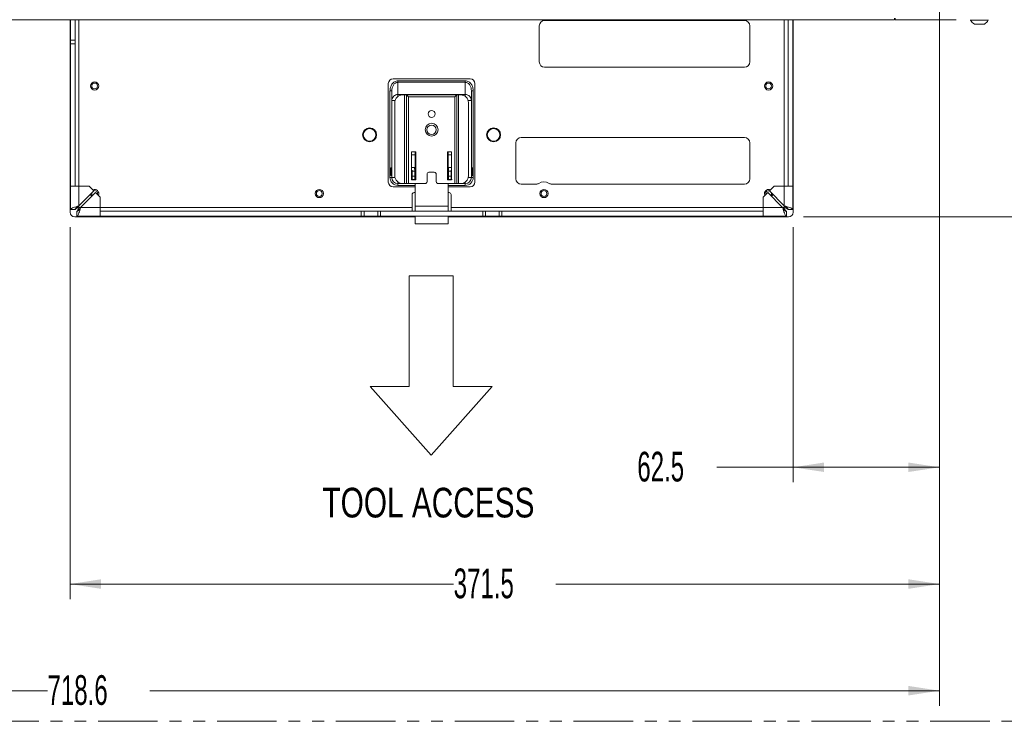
# Model space of a CAD drawing. Header units: millimetres. Extents: x 0 to 1118, y 0 to 864.
# Tile 72 of 256: x 343 to 449, y 191 to 266. Entities that reach past the tile are written whole.
import ezdxf

# ---------------------------------------------------------------- set-up
doc = ezdxf.new("R2010")
doc.units = ezdxf.units.MM
doc.linetypes.add('PHANTOM', pattern=[12.7, 6.35, -1.27, 1.27, -1.27, 1.27, -1.27])
doc.styles.add('SLDTEXTSTYLE0', font='TXT', dxfattribs={"width": 0.75})
doc.styles.add('SLDTEXTSTYLE3', font='TXT', dxfattribs={"width": 0.605})
doc.dimstyles.new('SLDDIMSTYLE0', dxfattribs={"dimtxt": 3.175, "dimasz": 3.302, "dimexe": 0, "dimexo": 0.0625, "dimgap": 0.79375, "dimtad": 0, "dimtih": 1, "dimtoh": 1, "dimdec": 1, "dimlfac": 4, "dimrnd": 1e-09, "dimzin": 12, "dimdsep": 46, "dimtxsty": 'SLDTEXTSTYLE3', "dimsah": 1, "dimcen": 0.09, "dimadec": 0, "dimazin": 3, "dimtfac": 1, "dimtofl": 0, "dimtmove": 0, "dimatfit": 3, "dimfxl": 1, "dimfrac": 2, "dimtolj": 1, "dimtzin": 12, "dimarcsym": 0})
doc.dimstyles.new('SLDDIMSTYLE1', dxfattribs={"dimtxt": 3.175, "dimasz": 3.302, "dimexe": 0, "dimexo": 0.0625, "dimgap": 0.79375, "dimtad": 0, "dimtih": 1, "dimtoh": 1, "dimdec": 1, "dimlfac": 4, "dimrnd": 1e-09, "dimzin": 4, "dimdsep": 46, "dimtxsty": 'SLDTEXTSTYLE3', "dimsah": 1, "dimcen": 0.09, "dimadec": 0, "dimazin": 1, "dimtfac": 1, "dimtofl": 0, "dimtmove": 0, "dimatfit": 3, "dimfxl": 1, "dimfrac": 2, "dimtolj": 1, "dimtzin": 12, "dimarcsym": 0})

# ---------------------------------------------------------------- blocks, each defined once
blk = doc.blocks.new('Block2')
at = {"color": 7, "linetype": 'Continuous', "lineweight": 0}
for p, q in [((-3.2, 649.31), (-55.28, 590.7)), ((48.89, 590.7), (-3.2, 649.31)), ((-55.28, 590.7), (-21.99, 590.7)), ((-21.99, 590.7), (-21.99, 496.02)), ((15.6, 496.02), (15.6, 590.7)), ((15.6, 590.7), (48.89, 590.7)), ((-21.99, 496.02), (15.6, 496.02))]:
    blk.add_line(p, q, dxfattribs=at)
blk = doc.blocks.new('_D_8')
at = {"color": 7, "linetype": 'Continuous', "lineweight": 0}
for p, q in [((441.58, 272.11), (441.58, 216.89)), ((425.95, 244.15), (425.95, 216.89)), ((425.95, 218.49), (417.79, 218.49)), ((441.58, 218.49), (425.95, 218.49))]:
    blk.add_line(p, q, dxfattribs=at)
for points in [[(425.95, 218.49), (429.25, 217.99), (429.25, 219)], [(441.58, 218.49), (438.27, 219), (438.27, 217.99)]]:
    blk.add_solid(points, dxfattribs=at)
at = {"color": 7, "linetype": 'Continuous', "lineweight": 0, "insert": (409.3, 220.15), "char_height": 3.175, "attachment_point": 1, "style": 'SLDTEXTSTYLE3'}
blk.add_mtext('62.5', dxfattribs=at)
blk = doc.blocks.new('_D_9')
at = {"color": 7, "linetype": 'Continuous', "lineweight": 0}
for p, q in [((441.58, 272.11), (441.58, 193.01)), ((261.93, 199.36), (261.93, 193.01)), ((261.93, 194.61), (346.29, 194.61)), ((441.58, 194.61), (357.21, 194.61))]:
    blk.add_line(p, q, dxfattribs=at)
for points in [[(261.93, 194.61), (265.23, 194.1), (265.23, 195.12)], [(441.58, 194.61), (438.27, 195.12), (438.27, 194.1)]]:
    blk.add_solid(points, dxfattribs=at)
at = {"color": 7, "linetype": 'Continuous', "lineweight": 0, "insert": (346.29, 196.27), "char_height": 3.175, "attachment_point": 1, "style": 'SLDTEXTSTYLE3'}
blk.add_mtext('718.6', dxfattribs=at)
blk = doc.blocks.new('_D_10')
at = {"color": 7, "linetype": 'Continuous', "lineweight": 0}
for p, q in [((439.98, 273.71), (222.4, 273.71)), ((224, 273.71), (224, 239.77)), ((224, 200.96), (224, 234.9)), ((260.33, 200.96), (222.4, 200.96))]:
    blk.add_line(p, q, dxfattribs=at)
for points in [[(224, 273.71), (223.5, 270.41), (224.51, 270.41)], [(224, 200.96), (224.51, 204.26), (223.5, 204.26)]]:
    blk.add_solid(points, dxfattribs=at)
at = {"color": 7, "linetype": 'Continuous', "lineweight": 0, "insert": (218.55, 238.99), "char_height": 3.175, "attachment_point": 1, "style": 'SLDTEXTSTYLE3'}
blk.add_mtext('291.0', dxfattribs=at)
blk = doc.blocks.new('_D_11')
at = {"color": 7, "linetype": 'Continuous', "lineweight": 0}
for p, q in [((443.18, 273.71), (469.39, 273.71)), ((467.79, 273.71), (467.79, 261.92)), ((467.79, 245.25), (467.79, 257.05)), ((427.05, 245.25), (469.39, 245.25))]:
    blk.add_line(p, q, dxfattribs=at)
for points in [[(467.79, 273.71), (467.29, 270.41), (468.3, 270.41)], [(467.79, 245.25), (468.3, 248.55), (467.29, 248.55)]]:
    blk.add_solid(points, dxfattribs=at)
at = {"color": 7, "linetype": 'Continuous', "lineweight": 0, "insert": (462.34, 261.14), "char_height": 3.175, "attachment_point": 1, "style": 'SLDTEXTSTYLE3'}
blk.add_mtext('113.8', dxfattribs=at)
blk = doc.blocks.new('_D_14')
at = {"color": 7, "linetype": 'Continuous', "lineweight": 0}
for p, q in [((441.58, 272.11), (441.58, 204.41)), ((348.7, 244.15), (348.7, 204.41)), ((348.7, 206.01), (389.68, 206.01)), ((441.58, 206.01), (400.6, 206.01))]:
    blk.add_line(p, q, dxfattribs=at)
for points in [[(348.7, 206.01), (352, 205.5), (352, 206.52)], [(441.58, 206.01), (438.27, 206.52), (438.27, 205.5)]]:
    blk.add_solid(points, dxfattribs=at)
at = {"color": 7, "linetype": 'Continuous', "lineweight": 0, "insert": (389.68, 207.67), "char_height": 3.175, "attachment_point": 1, "style": 'SLDTEXTSTYLE3'}
blk.add_mtext('371.5', dxfattribs=at)

msp = doc.modelspace()

# ---------------------------------------------------------------- linework, layer by layer
at = {"color": 7, "linetype": 'Continuous', "lineweight": 15}
for p, q in [((436.789, 266.337), (250.114, 266.337)), ((348.701, 245.751), (348.701, 266.337)), ((348.739, 264.145), (348.739, 266.337)), ((349.246, 264.145), (349.246, 266.337)), ((420.751, 266.251), (399.401, 266.251)), ((425.406, 266.337), (425.406, 248.536)), ((425.914, 266.337), (425.914, 248.536)), ((425.951, 266.337), (425.951, 245.751)), ((436.789, 266.337), (436.789, 266.484)), ((443.201, 266.337), (436.838, 266.337)), ((443.351, 266.337), (443.201, 266.337)), ((444.91, 266.337), (444.91, 266.272)), ((444.91, 266.272), (446.785, 266.272)), ((446.785, 266.272), (446.785, 266.337)), ((398.826, 265.676), (398.826, 261.826)), ((421.326, 261.826), (421.326, 265.676)), ((445.32, 265.867), (446.375, 265.867)), ((348.739, 263.739), (348.739, 264.145)), ((349.246, 264.145), (349.246, 263.739)), ((348.739, 248.536), (348.739, 263.739)), ((349.246, 248.536), (349.246, 263.739)), ((399.401, 261.251), (420.751, 261.251)), ((383.201, 260.001), (391.451, 260.001)), ((382.701, 248.976), (382.701, 259.501)), ((391.951, 259.501), (391.951, 248.976)), ((383.076, 258.723), (383.076, 257.707)), ((384.439, 258.301), (384.214, 258.301)), ((384.439, 258.301), (384.639, 258.301)), ((390.014, 258.301), (384.639, 258.301)), ((384.839, 258.101), (384.639, 258.301)), ((384.639, 258.301), (384.639, 248.826)), ((389.814, 258.101), (390.014, 258.301)), ((390.014, 248.826), (390.014, 258.301)), ((390.014, 258.301), (390.214, 258.301)), ((390.439, 258.301), (390.214, 258.301)), ((391.576, 257.707), (391.576, 258.723)), ((383.076, 257.707), (383.076, 249.476)), ((383.389, 257.476), (383.389, 249.651)), ((391.264, 257.476), (391.264, 249.651)), ((391.576, 249.476), (391.576, 257.707)), ((420.751, 253.751), (396.901, 253.751)), ((396.326, 253.176), (396.326, 249.326)), ((421.326, 249.326), (421.326, 253.176)), ((385.189, 249.201), (385.189, 252.201)), ((385.189, 252.201), (385.639, 252.201)), ((385.189, 251.901), (385.57, 251.901)), ((385.57, 252.201), (385.57, 249.201)), ((385.639, 252.201), (385.639, 249.201)), ((389.014, 252.201), (389.464, 252.201)), ((389.014, 249.201), (389.014, 252.201)), ((389.082, 249.201), (389.082, 252.201)), ((389.082, 251.901), (389.464, 251.901)), ((389.464, 252.201), (389.464, 249.201)), ((383.059, 250.514), (382.964, 250.514)), ((382.964, 250.514), (382.964, 249.689)), ((383.059, 250.514), (383.059, 249.689)), ((383.076, 250.39), (383.059, 250.39)), ((385.512, 250.53), (385.231, 250.53)), ((385.57, 250.39), (385.515, 250.39)), ((389.138, 250.39), (389.082, 250.39)), ((389.422, 250.53), (389.14, 250.53)), ((389.494, 250.584), (389.422, 250.53)), ((391.589, 250.39), (391.576, 250.39)), ((391.594, 250.514), (391.589, 250.39)), ((391.589, 249.813), (391.589, 250.39)), ((391.689, 250.514), (391.594, 250.514)), ((391.594, 249.689), (391.594, 250.514)), ((391.689, 249.689), (391.689, 250.514)), ((382.964, 249.689), (383.059, 249.689)), ((383.059, 249.813), (383.076, 249.813)), ((385.231, 250.133), (385.516, 250.133)), ((385.231, 249.596), (385.231, 249.238)), ((385.516, 249.596), (385.231, 249.596)), ((385.516, 249.813), (385.57, 249.813)), ((385.516, 249.238), (385.516, 249.596)), ((385.57, 249.524), (385.516, 249.524)), ((386.839, 249.026), (386.839, 249.826)), ((387.039, 250.026), (387.614, 250.026)), ((387.814, 249.826), (387.814, 249.026)), ((389.082, 249.813), (389.136, 249.813)), ((389.136, 249.524), (389.082, 249.524)), ((389.136, 250.323), (389.136, 250.133)), ((389.136, 250.133), (389.422, 250.133)), ((389.136, 250.133), (389.136, 249.596)), ((389.136, 249.596), (389.136, 249.238)), ((389.422, 249.596), (389.136, 249.596)), ((389.422, 250.133), (389.422, 250.267)), ((389.422, 249.596), (389.422, 250.133)), ((389.422, 249.238), (389.422, 249.596)), ((391.576, 249.813), (391.589, 249.813)), ((391.589, 249.813), (391.594, 249.689)), ((391.594, 249.689), (391.689, 249.689)), ((348.739, 248.536), (349.646, 248.536)), ((348.739, 246.036), (348.739, 248.536)), ((349.646, 248.536), (350.746, 248.536)), ((350.746, 248.536), (351.246, 248.036)), ((385.57, 248.476), (383.201, 248.476)), ((383.726, 248.826), (384.214, 248.826)), ((384.214, 248.826), (384.439, 248.826)), ((384.439, 248.826), (384.639, 248.826)), ((384.839, 248.826), (384.639, 248.826)), ((384.839, 248.826), (386.639, 248.826)), ((385.639, 249.201), (385.189, 249.201)), ((385.516, 249.238), (385.231, 249.238)), ((385.57, 249.238), (385.516, 249.238)), ((385.57, 248.826), (385.57, 246.414)), ((388.014, 248.826), (389.814, 248.826)), ((389.464, 249.201), (389.014, 249.201)), ((389.136, 249.238), (389.082, 249.238)), ((389.082, 246.414), (389.082, 248.826)), ((391.451, 248.476), (389.082, 248.476)), ((389.422, 249.238), (389.136, 249.238)), ((390.014, 248.826), (389.814, 248.826)), ((390.014, 248.826), (390.214, 248.826)), ((390.214, 248.826), (390.439, 248.826)), ((390.439, 248.826), (390.926, 248.826)), ((396.901, 248.751), (398.475, 248.751)), ((400.178, 248.751), (420.751, 248.751)), ((423.406, 248.036), (423.906, 248.536)), ((423.906, 248.536), (425.006, 248.536)), ((425.006, 248.536), (425.914, 248.536)), ((425.914, 248.536), (425.914, 246.036)), ((351.246, 248.036), (349.646, 246.436)), ((349.823, 246.259), (351.423, 247.859)), ((351.021, 247.81), (351.015, 247.751)), ((351.423, 247.859), (351.923, 247.359)), ((351.923, 247.359), (351.923, 246.259)), ((385.246, 247.651), (385.246, 246.259)), ((385.446, 247.851), (385.57, 247.851)), ((389.082, 247.851), (389.206, 247.851)), ((389.406, 246.259), (389.406, 247.651)), ((422.729, 247.359), (423.229, 247.859)), ((422.729, 246.259), (422.729, 247.359)), ((423.015, 247.751), (423.029, 247.659)), ((423.229, 247.859), (424.829, 246.259)), ((425.006, 246.436), (423.406, 248.036)), ((351.923, 246.259), (351.923, 245.351)), ((385.246, 245.859), (385.246, 246.259)), ((385.57, 246.414), (385.57, 245.859)), ((389.082, 245.859), (389.082, 246.414)), ((389.406, 246.259), (389.406, 245.859)), ((422.729, 245.351), (422.729, 246.259)), ((348.739, 246.036), (349.246, 246.036)), ((385.57, 245.251), (349.201, 245.251)), ((349.423, 245.351), (349.423, 245.859)), ((351.923, 245.351), (349.423, 245.351)), ((379.815, 245.859), (351.923, 245.859)), ((379.815, 245.351), (351.923, 245.351)), ((379.815, 245.859), (380.103, 245.859)), ((380.103, 245.351), (379.815, 245.351)), ((381.568, 245.859), (380.103, 245.859)), ((381.568, 245.351), (380.103, 245.351)), ((381.568, 245.859), (381.855, 245.859)), ((381.855, 245.351), (381.568, 245.351)), ((392.797, 245.859), (381.855, 245.859)), ((392.797, 245.351), (381.855, 245.351)), ((385.57, 245.351), (385.57, 244.508)), ((389.082, 244.508), (389.082, 245.351)), ((425.451, 245.251), (389.082, 245.251)), ((392.797, 245.859), (393.085, 245.859)), ((393.085, 245.351), (392.797, 245.351)), ((394.55, 245.859), (393.085, 245.859)), ((394.55, 245.351), (393.085, 245.351)), ((394.55, 245.859), (394.837, 245.859)), ((394.837, 245.351), (394.55, 245.351)), ((422.729, 245.859), (394.837, 245.859)), ((422.729, 245.351), (394.837, 245.351)), ((425.229, 245.351), (422.729, 245.351)), ((425.229, 245.351), (425.229, 245.859)), ((425.914, 246.036), (425.406, 246.036)), ((385.57, 244.508), (389.082, 244.508))]:
    msp.add_line(p, q, dxfattribs=at)
at = {"color": 9, "linetype": 'Continuous', "lineweight": 0}
for p, q in [((349.646, 248.536), (349.646, 266.337)), ((425.006, 266.337), (425.006, 248.536)), ((348.739, 264.145), (349.246, 264.145)), ((349.246, 263.739), (348.739, 263.739)), ((383.726, 259.801), (383.726, 259.644)), ((390.926, 259.801), (383.726, 259.801)), ((383.726, 259.644), (383.726, 258.34)), ((390.926, 259.644), (383.726, 259.644)), ((390.926, 259.644), (390.926, 259.801)), ((390.926, 258.34), (390.926, 259.644)), ((382.876, 258.723), (382.876, 249.476)), ((383.076, 258.723), (382.876, 258.723)), ((390.926, 258.34), (383.726, 258.34)), ((383.726, 258.34), (383.726, 258.142)), ((384.439, 258.301), (384.439, 248.826)), ((389.814, 258.101), (384.839, 258.101)), ((384.839, 258.101), (384.839, 248.826)), ((389.814, 248.826), (389.814, 258.101)), ((390.214, 248.826), (390.214, 258.301)), ((390.926, 258.142), (390.926, 258.34)), ((391.576, 258.723), (391.776, 258.723)), ((391.776, 249.476), (391.776, 258.723)), ((383.422, 257.707), (383.076, 257.707)), ((391.231, 257.707), (391.576, 257.707)), ((382.876, 249.476), (383.076, 249.476)), ((383.076, 249.476), (383.407, 249.476)), ((391.245, 249.476), (391.576, 249.476)), ((391.576, 249.476), (391.776, 249.476)), ((349.646, 246.436), (349.646, 248.536)), ((383.726, 248.986), (383.726, 248.826)), ((383.726, 248.626), (383.726, 248.826)), ((383.726, 248.626), (385.57, 248.626)), ((389.082, 248.626), (390.926, 248.626)), ((390.926, 248.826), (390.926, 248.986)), ((390.926, 248.626), (390.926, 248.826)), ((425.006, 248.536), (425.006, 246.436)), ((349.646, 246.259), (349.646, 246.436)), ((349.823, 246.259), (349.646, 246.259)), ((349.823, 246.259), (351.923, 246.259)), ((385.246, 246.259), (351.923, 246.259)), ((385.57, 246.414), (389.082, 246.414)), ((422.729, 246.259), (389.406, 246.259)), ((422.729, 246.259), (424.829, 246.259)), ((425.006, 246.259), (424.829, 246.259)), ((425.006, 246.436), (425.006, 246.259)), ((379.815, 245.351), (379.815, 245.859)), ((380.103, 245.859), (380.103, 245.351)), ((381.568, 245.351), (381.568, 245.859)), ((381.855, 245.859), (381.855, 245.351)), ((392.797, 245.351), (392.797, 245.859)), ((393.085, 245.859), (393.085, 245.351)), ((394.55, 245.351), (394.55, 245.859)), ((394.837, 245.859), (394.837, 245.351))]:
    msp.add_line(p, q, dxfattribs=at)
at = {"color": 7, "linetype": 'PHANTOM', "lineweight": 0}
msp.add_line((573.951, 191.337), (87.951, 191.337), dxfattribs=at)
at = {"color": 7, "linetype": 'Continuous', "lineweight": 15, "flags": 128}
for points in [[(350.894, 247.684), (350.922, 247.584), (351.012, 247.448)], [(351.015, 247.751), (351.039, 247.632), (351.101, 247.537)], [(422.889, 247.751), (422.922, 247.584), (422.932, 247.562)], [(423.641, 247.448), (423.73, 247.584), (423.758, 247.684)]]:
    msp.add_lwpolyline(points, dxfattribs=at)
at = {"color": 7, "linetype": 'Continuous', "lineweight": 15}
for centre, radius in [((351.326, 259.251), 0.438), ((351.326, 259.251), 0.311), ((423.326, 259.251), 0.438), ((423.326, 259.251), 0.311), ((387.326, 256.26), 0.375), ((380.701, 254.026), 0.75), ((380.701, 254.026), 0.675), ((387.326, 254.576), 0.688), ((387.326, 254.576), 0.5), ((393.951, 254.026), 0.75), ((393.951, 254.026), 0.675), ((375.326, 247.751), 0.438), ((375.326, 247.751), 0.311), ((399.326, 247.751), 0.438), ((399.326, 247.751), 0.311)]:
    msp.add_circle(centre, radius, dxfattribs=at)
for centre, radius, start, end in [((399.401, 265.676), 0.575, 90, 180), ((420.751, 265.676), 0.575, 0, 90), ((445.848, 266.811), 1.081, 209.88215, 240.7838), ((445.848, 266.811), 1.081, 299.2162, 330.11785), ((399.401, 261.826), 0.575, 180, 270), ((420.751, 261.826), 0.575, 270, 0), ((383.201, 259.501), 0.5, 90, 180), ((391.451, 259.501), 0.5, 0, 90), ((384.214, 257.476), 0.825, 90, 180), ((390.439, 257.476), 0.825, 0, 90), ((396.901, 253.176), 0.575, 90, 180), ((420.751, 253.176), 0.575, 0, 90), ((383.726, 249.476), 0.65, 180, 270), ((384.214, 249.651), 0.825, 180, 270), ((387.039, 249.826), 0.2, 90, 180), ((387.614, 249.826), 0.2, 360, 90), ((390.439, 249.651), 0.825, 270, 0), ((390.926, 249.476), 0.65, 270, 0), ((396.901, 249.326), 0.575, 180, 270), ((420.751, 249.326), 0.575, 270, 0), ((383.201, 248.976), 0.5, 180, 270), ((386.639, 249.026), 0.2, 270, 0), ((388.014, 249.026), 0.2, 180, 270), ((391.451, 248.976), 0.5, 270, 0), ((398.475, 249.326), 0.575, 270, 302.72554), ((399.326, 248.001), 1, 57.27446, 122.72554), ((400.178, 249.326), 0.575, 237.27446, 270), ((351.326, 247.751), 0.438, 334.27855, 115.72145), ((351.326, 247.751), 0.311, 342.66046, 107.33954), ((385.446, 247.651), 0.2, 90, 180), ((389.206, 247.651), 0.2, 0, 90), ((423.326, 247.751), 0.438, 64.27855, 180), ((423.326, 247.751), 0.311, 72.66046, 180), ((423.326, 247.751), 0.311, 316.3964, 10.87752), ((349.201, 245.751), 0.5, 180, 270), ((425.451, 245.751), 0.5, 270, 0)]:
    msp.add_arc(centre, radius, start, end, dxfattribs=at)
at = {"color": 9, "linetype": 'Continuous', "lineweight": 0}
msp.add_arc((390.926, 249.476), 0.85, 270, 0, dxfattribs=at)
at = {"color": 7, "linetype": 'Continuous', "lineweight": 15}
msp.add_ellipse((436.838, 266.837), major_axis=(0, 0.5), ratio=0.0174551, start_param=2.3561945, end_param=3.1415927, dxfattribs=at)
at = {"color": 9, "linetype": 'Continuous', "lineweight": 0}
for points, knots in [([(383.726, 259.801), (383.663, 259.796), (383.536, 259.786), (383.361, 259.705), (383.21, 259.589), (383.046, 259.395), (382.906, 259.103), (382.886, 258.849), (382.876, 258.723)], [0, 0, 0, 0, 0.1249744, 0.2500884, 0.3751106, 0.5004187, 0.7500602, 1, 1, 1, 1]), ([(383.726, 259.644), (383.679, 259.639), (383.581, 259.63), (383.448, 259.562), (383.332, 259.463), (383.205, 259.296), (383.099, 259.044), (383.084, 258.831), (383.076, 258.723)], [0, 0, 0, 0, 0.1139749, 0.2352819, 0.3510994, 0.4823992, 0.7387532, 1, 1, 1, 1]), ([(391.776, 258.723), (391.766, 258.849), (391.746, 259.103), (391.606, 259.395), (391.443, 259.589), (391.291, 259.705), (391.116, 259.785), (390.989, 259.796), (390.926, 259.801)], [0, 0, 0, 0, 0.24994896, 0.49965921, 0.62489098, 0.75001621, 0.87511283, 1, 1, 1, 1]), ([(391.576, 258.723), (391.569, 258.831), (391.554, 259.044), (391.447, 259.296), (391.321, 259.463), (391.204, 259.562), (391.072, 259.63), (390.974, 259.639), (390.926, 259.644)], [0, 0, 0, 0, 0.2612433, 0.517652, 0.6488114, 0.764779, 0.8859943, 1, 1, 1, 1]), ([(383.726, 258.34), (383.679, 258.337), (383.584, 258.331), (383.452, 258.285), (383.335, 258.218), (383.211, 258.107), (383.1, 257.934), (383.084, 257.782), (383.076, 257.707)], [0, 0, 0, 0, 0.1358523, 0.2744874, 0.3989994, 0.5310515, 0.7698114, 1, 1, 1, 1]), ([(391.576, 257.707), (391.568, 257.782), (391.552, 257.934), (391.442, 258.106), (391.317, 258.218), (391.2, 258.285), (391.069, 258.331), (390.973, 258.337), (390.926, 258.34)], [0, 0, 0, 0, 0.2302285, 0.468822, 0.6008922, 0.7253757, 0.8641234, 1, 1, 1, 1]), ([(383.726, 248.626), (383.618, 248.638), (383.453, 248.656), (383.252, 248.764), (383.115, 248.877), (383.003, 249.018), (382.903, 249.215), (382.886, 249.375), (382.876, 249.476)], [0, 0, 0, 0, 0.24150932, 0.3700645, 0.50796062, 0.64075165, 0.773417, 1, 1, 1, 1])]:
    msp.add_open_spline(points, degree=3, knots=knots, dxfattribs=at)
at = {"color": 7, "linetype": 'Continuous', "lineweight": 15}
for points, knots in [([(385.512, 250.53), (385.513, 250.485), (385.514, 250.412), (385.516, 250.348), (385.516, 250.323)], [0, 0, 0, 0, 0.61094562, 1, 1, 1, 1]), ([(389.136, 250.323), (389.137, 250.363), (389.139, 250.429), (389.14, 250.502), (389.14, 250.53)], [0, 0, 0, 0, 0.61098151, 1, 1, 1, 1]), ([(349.646, 246.436), (349.54, 246.406), (349.328, 246.347), (349.049, 246.257), (348.843, 246.168), (348.749, 246.094), (348.741, 246.05), (348.739, 246.036)], [0, 0, 0, 0, 0.223017, 0.4460565, 0.6690962, 0.8921356, 1, 1, 1, 1]), ([(349.646, 246.436), (349.589, 246.399), (349.478, 246.328), (349.343, 246.224), (349.26, 246.127), (349.251, 246.064), (349.246, 246.036)], [0, 0, 0, 0, 0.2742814, 0.5292497, 0.7841651, 1, 1, 1, 1]), ([(349.246, 246.036), (349.251, 246.053), (349.261, 246.087), (349.339, 246.138), (349.451, 246.188), (349.562, 246.229), (349.628, 246.252), (349.646, 246.259)], [0, 0, 0, 0, 0.2280194, 0.4560387, 0.6839774, 0.9119159, 1, 1, 1, 1]), ([(349.423, 245.351), (349.453, 245.362), (349.512, 245.384), (349.601, 245.552), (349.691, 245.799), (349.765, 246.051), (349.809, 246.208), (349.823, 246.259)], [0, 0, 0, 0, 0.223017, 0.4460565, 0.6690962, 0.8921356, 1, 1, 1, 1]), ([(349.423, 245.859), (349.46, 245.866), (349.53, 245.88), (349.635, 245.983), (349.732, 246.115), (349.794, 246.214), (349.823, 246.259)], [0, 0, 0, 0, 0.2742814, 0.5292497, 0.7841651, 1, 1, 1, 1]), ([(349.646, 246.259), (349.629, 246.211), (349.595, 246.116), (349.544, 245.99), (349.493, 245.9), (349.453, 245.863), (349.429, 245.86), (349.423, 245.859)], [0, 0, 0, 0, 0.2280194, 0.4560387, 0.6839774, 0.9119159, 1, 1, 1, 1]), ([(424.829, 246.259), (424.859, 246.153), (424.919, 245.941), (425.008, 245.661), (425.097, 245.456), (425.171, 245.362), (425.215, 245.354), (425.229, 245.351)], [0, 0, 0, 0, 0.22301702, 0.44605654, 0.66909618, 0.89213562, 1, 1, 1, 1]), ([(424.829, 246.259), (424.866, 246.201), (424.937, 246.09), (425.041, 245.956), (425.138, 245.873), (425.201, 245.863), (425.229, 245.859)], [0, 0, 0, 0, 0.2742814, 0.5292497, 0.7841651, 1, 1, 1, 1]), ([(425.914, 246.036), (425.903, 246.065), (425.881, 246.125), (425.713, 246.214), (425.466, 246.303), (425.214, 246.377), (425.057, 246.421), (425.006, 246.436)], [0, 0, 0, 0, 0.223017, 0.4460565, 0.6690962, 0.8921356, 1, 1, 1, 1]), ([(425.406, 246.036), (425.399, 246.072), (425.385, 246.143), (425.282, 246.248), (425.15, 246.344), (425.051, 246.407), (425.006, 246.436)], [0, 0, 0, 0, 0.2742814, 0.5292497, 0.7841651, 1, 1, 1, 1]), ([(425.006, 246.259), (425.054, 246.242), (425.149, 246.208), (425.275, 246.157), (425.365, 246.106), (425.403, 246.066), (425.405, 246.042), (425.406, 246.036)], [0, 0, 0, 0, 0.2280194, 0.4560387, 0.6839774, 0.9119159, 1, 1, 1, 1]), ([(425.229, 245.859), (425.212, 245.864), (425.179, 245.874), (425.128, 245.951), (425.077, 246.064), (425.036, 246.175), (425.013, 246.241), (425.006, 246.259)], [0, 0, 0, 0, 0.2280194, 0.4560387, 0.6839774, 0.9119159, 1, 1, 1, 1])]:
    msp.add_open_spline(points, degree=3, knots=knots, dxfattribs=at)
for points in [[(385.231, 250.267), (385.231, 250.247), (385.231, 250.207), (385.231, 250.166), (385.231, 250.138), (385.231, 250.135), (385.231, 250.133)], [(385.231, 250.133), (385.231, 250.126), (385.231, 250.113), (385.231, 250.002), (385.231, 249.835), (385.231, 249.675), (385.231, 249.596)], [(385.516, 250.133), (385.516, 250.136), (385.516, 250.141), (385.516, 250.18), (385.516, 250.24), (385.516, 250.295), (385.516, 250.323)], [(385.516, 249.596), (385.516, 249.675), (385.516, 249.835), (385.516, 250.002), (385.516, 250.113), (385.516, 250.126), (385.516, 250.133)], [(385.131, 249.238), (385.144, 249.238), (385.17, 249.238), (385.203, 249.238), (385.226, 249.238), (385.229, 249.238), (385.231, 249.238)], [(389.422, 249.238), (389.423, 249.238), (389.426, 249.238), (389.449, 249.238), (389.482, 249.238), (389.508, 249.238), (389.521, 249.238)]]:
    msp.add_open_spline(points, degree=3, dxfattribs=at)

# ---------------------------------------------------------------- block references
at = {"color": 7, "linetype": 'Continuous', "xscale": 0.125, "yscale": 0.125, "zscale": 0.125, "rotation": 180}
msp.add_blockref('Block2', (386.886, 300.963), dxfattribs=at)

# ---------------------------------------------------------------- texts
at = {"color": 7, "linetype": 'Continuous', "lineweight": 0, "insert": (386.985, 216.304), "char_height": 3.175, "attachment_point": 2, "style": 'SLDTEXTSTYLE0'}
msp.add_mtext('TOOL ACCESS', dxfattribs=at)

# ---------------------------------------------------------------- dimensions: what is measured, and where the dimension line sits
at = {"color": 7, "linetype": 'Continuous', "lineweight": 0}
for base, p2, dimstyle, picture, middle in [((224.003, 200.962), (261.926, 200.962), 'SLDDIMSTYLE1', '_D_10', (224.003, 237.337)), ((467.794, 245.251), (425.451, 245.251), 'SLDDIMSTYLE0', '_D_11', (467.794, 259.482))]:
    dim = msp.add_linear_dim(base=base, p1=(441.576, 273.712), p2=p2, angle=90, dimstyle=dimstyle, dxfattribs=at)
    dim.commit()
    dim.dimension.update_dxf_attribs({"geometry": picture, "text_midpoint": middle, "dimtype": 160})
for base, p1, p2, picture, middle in [((261.926, 194.612), (441.576, 273.712), (261.926, 200.962), '_D_9', (351.751, 194.612)), ((441.576, 206.012), (348.701, 245.751), (441.576, 273.712), '_D_14', (395.139, 206.012)), ((425.951, 218.494), (441.576, 273.712), (425.951, 245.751), '_D_8', (413.541, 218.494))]:
    dim = msp.add_linear_dim(base=base, p1=p1, p2=p2, dimstyle='SLDDIMSTYLE0', dxfattribs=at)
    dim.commit()
    dim.dimension.update_dxf_attribs({"geometry": picture, "text_midpoint": middle, "dimtype": 160})

doc.saveas('drawing.dxf')
